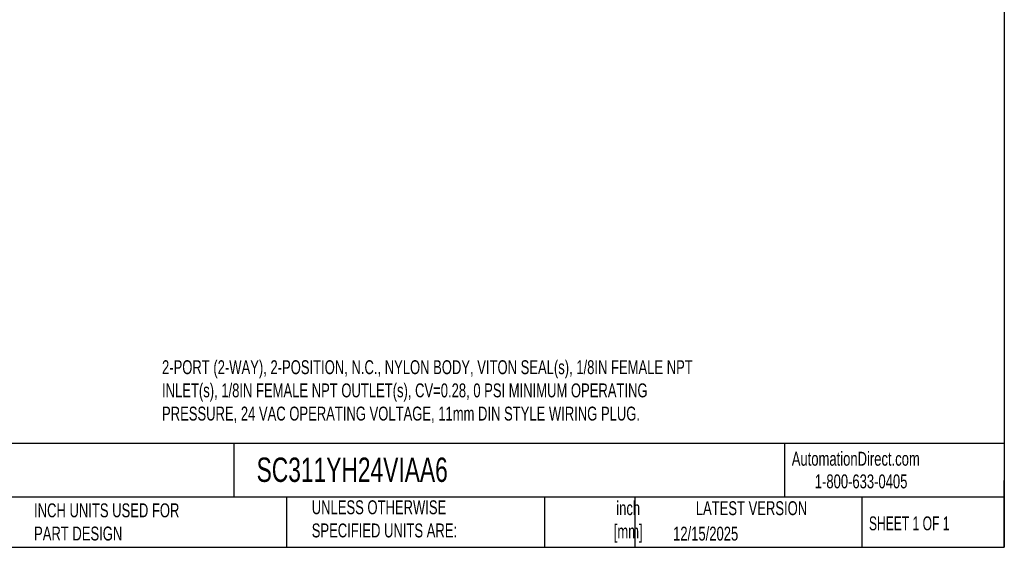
# Model space of a CAD drawing. Header units: inches. Extents: x 0.5 to 21.5, y 0.5 to 16.5.
# Tile 4 of 6: x 9.7 to 21.5, y 0.5 to 6.8. Entities that reach past the tile are written whole.
import ezdxf

# ---------------------------------------------------------------- set-up
doc = ezdxf.new("R2010")
doc.units = ezdxf.units.IN
doc.header["$LTSCALE"] = 2
doc.header["$MEASUREMENT"] = 0
doc.linetypes.add('SLD-Solid', pattern=[0])
doc.layers.add('TEXT', color=140, linetype='SLD-Solid', lineweight=25)
doc.styles.add('SLDTEXTSTYLE0', font='TXT', dxfattribs={"width": 0.7})
doc.styles.add('SLDTEXTSTYLE1', font='TXT', dxfattribs={"width": 0.65})

msp = doc.modelspace()

# ---------------------------------------------------------------- linework, layer by layer
at = {"layer": 'TEXT'}
for p, q in [((21.5, 16.5), (21.5, 0.5)), ((21.5, 1.742), (0.5, 1.742)), ((12.264, 1.742), (12.264, 1.1)), ((18.864, 1.742), (18.864, 1.1)), ((21.5, 0.5), (21.5, 1.3)), ((21.5, 1.1), (0.5, 1.1)), ((12.896, 1.1), (12.896, 0.5)), ((15.986, 1.1), (15.986, 0.5)), ((17.072, 1.1), (17.072, 0.5)), ((19.791, 1.1), (19.791, 0.5)), ((0.5, 0.5), (21.5, 0.5))]:
    msp.add_line(p, q, dxfattribs=at)

# ---------------------------------------------------------------- texts
for s, insert, char_height, attachment_point, style in [('2-PORT (2-WAY), 2-POSITION, N.C., NYLON BODY, VITON SEAL(s), 1/8IN FEMALE NPT ^JINLET(s), 1/8IN FEMALE NPT OUTLET(s), CV=0.28, 0 PSI MINIMUM OPERATING ^JPRESSURE, 24 VAC OPERATING VOLTAGE, 11mm DIN STYLE WIRING PLUG.', (11.402, 2.741), 0.166667, 1, 'SLDTEXTSTYLE0'), ('AutomationDirect.com', (18.952, 1.644), 0.16667, 1, 'SLDTEXTSTYLE0'), ('SC311YH24VIAA6', (12.536, 1.575), 0.29167, 1, 'SLDTEXTSTYLE0'), ('1-800-633-0405', (19.228, 1.373), 0.16667, 1, 'SLDTEXTSTYLE0'), ('UNLESS OTHERWISE ^JSPECIFIED UNITS ARE:', (13.197, 1.063), 0.16667, 1, 'SLDTEXTSTYLE0'), ('inch^J[mm]', (16.991, 1.052), 0.1667, 2, 'SLDTEXTSTYLE0'), ('INCH UNITS USED FOR ^JPART DESIGN', (9.868, 1.026), 0.16667, 1, 'SLDTEXTSTYLE0'), ('LATEST VERSION', (18.469, 1.052), 0.16667, 2, 'SLDTEXTSTYLE0'), ('SHEET 1 OF 1', (19.877, 0.87), 0.16667, 1, 'SLDTEXTSTYLE1'), ('12/15/2025', (17.529, 0.747), 0.1667, 1, 'SLDTEXTSTYLE0')]:
    msp.add_mtext(s, dxfattribs=dict(at, insert=insert, char_height=char_height, attachment_point=attachment_point, style=style))

doc.saveas('drawing.dxf')
